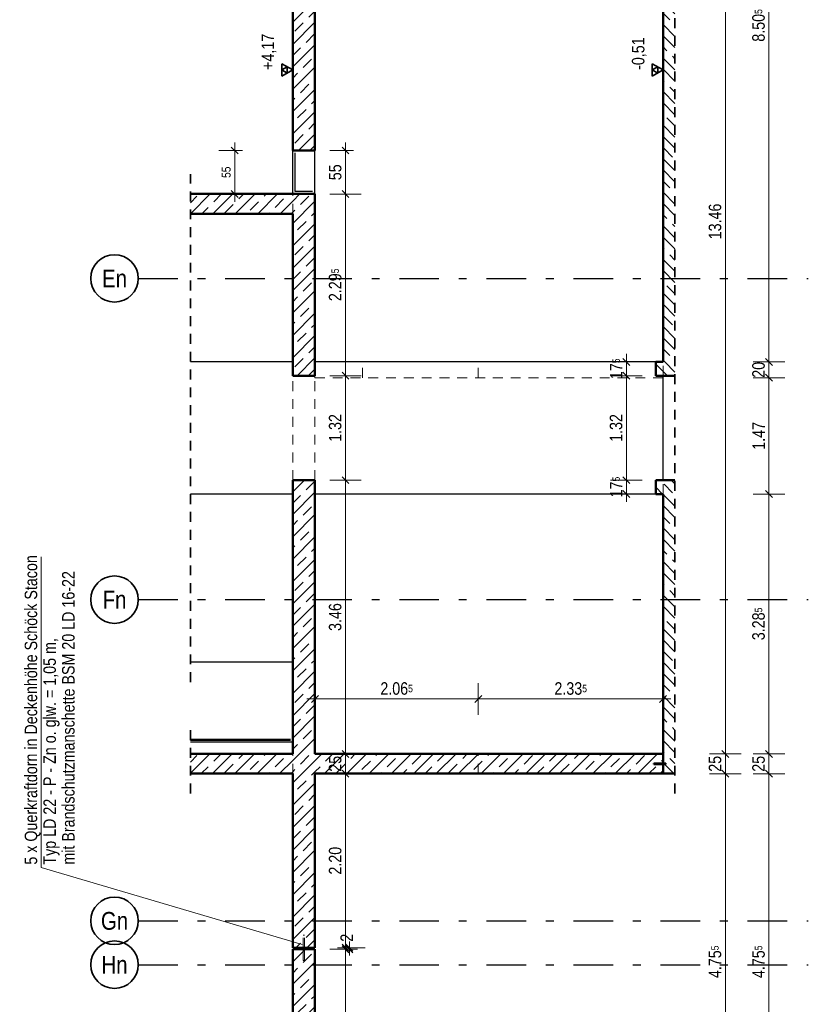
# Model space of a CAD drawing. Header units: millimetres. Extents: x 0 to 102, y -15 to 47.
# Tile 87 of 103: x 55 to 65, y 19 to 31. Entities that reach past the tile are written whole.
import ezdxf
from ezdxf.enums import TextEntityAlignment as Align

# ---------------------------------------------------------------- set-up
doc = ezdxf.new("R2010")
doc.units = ezdxf.units.MM
doc.linetypes.add('DASHDOTX2', pattern=[2, 1, -0.5, 0, -0.5])
doc.linetypes.add('HIDDEN', pattern=[0.375, 0.25, -0.125])
doc.layers.add('Achsen', color=7, linetype='Continuous', lineweight=20)
doc.layers.add('Schraffuren', color=7, linetype='Continuous', lineweight=20)
doc.styles.add('Arial Narrow', font='ARIALN.TTF')
doc.dimstyles.new('Arch_Strakon_dimstyle', dxfattribs={"dimtxt": 15.75, "dimasz": 1, "dimexe": 1.25, "dimexo": 0.0625, "dimgap": 1, "dimtad": 0, "dimzin": 12, "dimdsep": 46, "dimtxsty": 'Arial Narrow', "dimblk": 'Arrowhead_Tick', "dimsah": 1, "dimcen": 0, "dimse1": 1, "dimse2": 1, "dimclrd": 6, "dimclrt": 2, "dimazin": 0, "dimtfac": 1, "dimtdec": 4, "dimtmove": 0, "dimatfit": 3, "dimldrblk": 'NONE', "dimfxl": 1, "dimtvp": 1, "dimtolj": 1, "dimtzin": 0, "dimlwd": 13, "dimarcsym": 2})
pattern_1 = [(45, (0, 0), (-0.14142136, 0.14142136), [0.15, -0.1]), (45, (-0.07071, 0.07071), (-0.14142136, 0.14142136), [])]
pattern_2 = [(135, (0, 0), (-0.212132, -0.212132), []), (135, (-0.0707, -0.0707), (-0.212132, -0.212132), []), (135, (-0.14142, -0.14142), (-0.212132, -0.212132), [0.15, -0.1])]

# ---------------------------------------------------------------- blocks, each defined once
blk = doc.blocks.new('Arrowhead_Tick')
at = {"color": 0, "linetype": 'Continuous', "lineweight": -2}
for p, q in [((0, 20), (0, -10)), ((-1, 0), (0, 0)), ((10, 0), (0, 0))]:
    blk.add_line(p, q, dxfattribs=at)
at = {"color": 2, "linetype": 'Continuous', "lineweight": 35}
blk.add_line((4.4, 4.4), (-4.4, -4.4), dxfattribs=at)
blk = doc.blocks.new('*D247')
at = {"layer": 'Achsen', "color": 6, "linetype": 'Continuous', "lineweight": 13}
blk.add_line((63.6, 21.914), (63.6, 22.144), dxfattribs=at)
at = {"layer": 'Defpoints', "color": 0}
for p in [(62.813, 22.154), (63.6, 22.154), (62.963, 21.904)]:
    blk.add_point(p, dxfattribs=at)
at = {"layer": 'Achsen', "color": 6, "lineweight": 13, "xscale": 0.01, "yscale": 0.01, "zscale": 0.01}
for p, rotation in [((63.6, 22.154), 90), ((63.6, 21.904), 270)]:
    blk.add_blockref('Arrowhead_Tick', p, dxfattribs=dict(at, rotation=rotation))
at = {"layer": 'Achsen', "color": 2, "lineweight": 35, "insert": (63.47, 22.029), "char_height": 0.1575, "attachment_point": 5, "rotation": 90, "style": 'Arial Narrow'}
blk.add_mtext('\\A1;25', dxfattribs=at)
blk = doc.blocks.new('_None')
blk = doc.blocks.new('*D248')
at = {"layer": 'Achsen', "color": 6, "linetype": 'Continuous', "lineweight": 13}
blk.add_line((63.6, 22.164), (63.6, 35.604), dxfattribs=at)
at = {"layer": 'Defpoints', "color": 0}
for p in [(62.813, 35.614), (63.6, 35.614), (62.813, 22.154)]:
    blk.add_point(p, dxfattribs=at)
at = {"layer": 'Achsen', "color": 6, "lineweight": 13, "xscale": 0.01, "yscale": 0.01, "zscale": 0.01}
for p, rotation in [((63.6, 35.614), 90), ((63.6, 22.154), 270)]:
    blk.add_blockref('Arrowhead_Tick', p, dxfattribs=dict(at, rotation=rotation))
at = {"layer": 'Achsen', "color": 2, "lineweight": 35, "insert": (63.47, 28.884), "char_height": 0.1575, "attachment_point": 5, "rotation": 90, "style": 'Arial Narrow'}
blk.add_mtext('\\A1;13.46', dxfattribs=at)
blk = doc.blocks.new('*D251')
at = {"layer": 'Achsen', "color": 6, "linetype": 'Continuous', "lineweight": 13}
blk.add_line((58.423, 22.85), (60.468, 22.85), dxfattribs=at)
at = {"layer": 'Defpoints', "color": 0}
for p in [(60.478, 22.85), (58.413, 22.154), (60.478, 21.904)]:
    blk.add_point(p, dxfattribs=at)
at = {"layer": 'Achsen', "color": 6, "lineweight": 13, "xscale": 0.01, "yscale": 0.01, "zscale": 0.01}
blk.add_blockref('Arrowhead_Tick', (60.478, 22.85), dxfattribs=at)
at = {"layer": 'Achsen', "color": 6, "lineweight": 13, "xscale": 0.01, "yscale": 0.01, "zscale": 0.01, "rotation": 180}
blk.add_blockref('Arrowhead_Tick', (58.413, 22.85), dxfattribs=at)
at = {"layer": 'Achsen', "color": 2, "lineweight": 35, "insert": (59.446, 22.98), "char_height": 0.1575, "attachment_point": 5, "style": 'Arial Narrow'}
blk.add_mtext('\\A1;2.06{\\A1;\\H.6x;\\S5;}', dxfattribs=at)
blk = doc.blocks.new('*D252')
at = {"layer": 'Achsen', "color": 6, "linetype": 'Continuous', "lineweight": 13}
blk.add_line((60.488, 22.85), (62.803, 22.85), dxfattribs=at)
at = {"layer": 'Defpoints', "color": 0}
for p in [(62.813, 22.85), (60.478, 21.904), (62.813, 21.904)]:
    blk.add_point(p, dxfattribs=at)
at = {"layer": 'Achsen', "color": 6, "lineweight": 13, "xscale": 0.01, "yscale": 0.01, "zscale": 0.01}
blk.add_blockref('Arrowhead_Tick', (62.813, 22.85), dxfattribs=at)
at = {"layer": 'Achsen', "color": 6, "lineweight": 13, "xscale": 0.01, "yscale": 0.01, "zscale": 0.01, "rotation": 180}
blk.add_blockref('Arrowhead_Tick', (60.478, 22.85), dxfattribs=at)
at = {"layer": 'Achsen', "color": 2, "lineweight": 35, "insert": (61.646, 22.98), "char_height": 0.1575, "attachment_point": 5, "style": 'Arial Narrow'}
blk.add_mtext('\\A1;2.33{\\A1;\\H.6x;\\S5;}', dxfattribs=at)
blk = doc.blocks.new('*D256')
at = {"layer": 'Achsen', "color": 6, "linetype": 'Continuous', "lineweight": 13}
blk.add_line((58.8, 17.108), (58.8, 19.674), dxfattribs=at)
at = {"layer": 'Defpoints', "color": 0}
for p in [(58.413, 19.684), (58.8, 19.684), (58.413, 17.098)]:
    blk.add_point(p, dxfattribs=at)
at = {"layer": 'Achsen', "color": 6, "lineweight": 13, "xscale": 0.01, "yscale": 0.01, "zscale": 0.01}
for p, rotation in [((58.8, 19.684), 90), ((58.8, 17.098), 270)]:
    blk.add_blockref('Arrowhead_Tick', p, dxfattribs=dict(at, rotation=rotation))
at = {"layer": 'Achsen', "color": 2, "lineweight": 35, "insert": (58.67, 18.391), "char_height": 0.1575, "attachment_point": 5, "rotation": 90, "style": 'Arial Narrow'}
blk.add_mtext('\\A1;2.58{\\A1;\\H.6x;\\S5;}', dxfattribs=at)
blk = doc.blocks.new('*D257')
at = {"layer": 'Achsen', "color": 6, "linetype": 'Continuous', "lineweight": 13}
for p, q in [((58.85, 19.714), (58.85, 19.724)), ((58.85, 19.684), (58.85, 19.704)), ((58.85, 19.674), (58.85, 19.664))]:
    blk.add_line(p, q, dxfattribs=at)
at = {"layer": 'Defpoints', "color": 0}
for p in [(58.413, 19.704), (58.413, 19.684), (58.85, 19.704)]:
    blk.add_point(p, dxfattribs=at)
at = {"layer": 'Achsen', "color": 6, "lineweight": 13, "xscale": 0.01, "yscale": 0.01, "zscale": 0.01}
for p, rotation in [((58.85, 19.684), 90), ((58.85, 19.704), 270)]:
    blk.add_blockref('Arrowhead_Tick', p, dxfattribs=dict(at, rotation=rotation))
at = {"layer": 'Achsen', "color": 2, "lineweight": 35, "insert": (58.815, 19.83), "char_height": 0.1575, "attachment_point": 5, "rotation": 90, "style": 'Arial Narrow'}
blk.add_mtext('\\A1;2', dxfattribs=at)
blk = doc.blocks.new('*D258')
at = {"layer": 'Achsen', "color": 6, "linetype": 'Continuous', "lineweight": 13}
blk.add_line((58.8, 19.714), (58.8, 21.894), dxfattribs=at)
at = {"layer": 'Defpoints', "color": 0}
for p in [(58.413, 21.904), (58.8, 21.904), (58.413, 19.704)]:
    blk.add_point(p, dxfattribs=at)
at = {"layer": 'Achsen', "color": 6, "lineweight": 13, "xscale": 0.01, "yscale": 0.01, "zscale": 0.01}
for p, rotation in [((58.8, 21.904), 90), ((58.8, 19.704), 270)]:
    blk.add_blockref('Arrowhead_Tick', p, dxfattribs=dict(at, rotation=rotation))
at = {"layer": 'Achsen', "color": 2, "lineweight": 35, "insert": (58.67, 20.804), "char_height": 0.1575, "attachment_point": 5, "rotation": 90, "style": 'Arial Narrow'}
blk.add_mtext('\\A1;2.20', dxfattribs=at)
blk = doc.blocks.new('*D259')
at = {"layer": 'Achsen', "color": 6, "linetype": 'Continuous', "lineweight": 13}
blk.add_line((58.8, 21.914), (58.8, 22.144), dxfattribs=at)
at = {"layer": 'Defpoints', "color": 0}
for p in [(58.413, 22.154), (58.8, 22.154), (58.413, 21.904)]:
    blk.add_point(p, dxfattribs=at)
at = {"layer": 'Achsen', "color": 6, "lineweight": 13, "xscale": 0.01, "yscale": 0.01, "zscale": 0.01}
for p, rotation in [((58.8, 22.154), 90), ((58.8, 21.904), 270)]:
    blk.add_blockref('Arrowhead_Tick', p, dxfattribs=dict(at, rotation=rotation))
at = {"layer": 'Achsen', "color": 2, "lineweight": 35, "insert": (58.67, 22.029), "char_height": 0.1575, "attachment_point": 5, "rotation": 90, "style": 'Arial Narrow'}
blk.add_mtext('\\A1;25', dxfattribs=at)
blk = doc.blocks.new('*D267')
at = {"layer": 'Achsen', "color": 6, "linetype": 'Continuous', "lineweight": 13}
blk.add_line((64.15, 22.164), (64.15, 25.429), dxfattribs=at)
at = {"layer": 'Defpoints', "color": 0}
for p in [(62.813, 25.439), (64.15, 25.439), (62.813, 22.154)]:
    blk.add_point(p, dxfattribs=at)
at = {"layer": 'Achsen', "color": 6, "lineweight": 13, "xscale": 0.01, "yscale": 0.01, "zscale": 0.01}
for p, rotation in [((64.15, 25.439), 90), ((64.15, 22.154), 270)]:
    blk.add_blockref('Arrowhead_Tick', p, dxfattribs=dict(at, rotation=rotation))
at = {"layer": 'Achsen', "color": 2, "lineweight": 35, "insert": (64.02, 23.797), "char_height": 0.1575, "attachment_point": 5, "rotation": 90, "style": 'Arial Narrow'}
blk.add_mtext('\\A1;3.28{\\A1;\\H.6x;\\S5;}', dxfattribs=at)
blk = doc.blocks.new('*D268')
at = {"layer": 'Achsen', "color": 6, "linetype": 'Continuous', "lineweight": 13}
blk.add_line((64.15, 25.449), (64.15, 26.899), dxfattribs=at)
at = {"layer": 'Defpoints', "color": 0}
for p in [(62.813, 26.909), (64.15, 26.909), (62.813, 25.439)]:
    blk.add_point(p, dxfattribs=at)
at = {"layer": 'Achsen', "color": 6, "lineweight": 13, "xscale": 0.01, "yscale": 0.01, "zscale": 0.01}
for p, rotation in [((64.15, 26.909), 90), ((64.15, 25.439), 270)]:
    blk.add_blockref('Arrowhead_Tick', p, dxfattribs=dict(at, rotation=rotation))
at = {"layer": 'Achsen', "color": 2, "lineweight": 35, "insert": (64.021, 26.174), "char_height": 0.1575, "attachment_point": 5, "rotation": 90, "style": 'Arial Narrow'}
blk.add_mtext('\\A1;1.47', dxfattribs=at)
blk = doc.blocks.new('*D269')
at = {"layer": 'Achsen', "color": 6, "linetype": 'Continuous', "lineweight": 13}
blk.add_line((64.15, 26.919), (64.15, 27.099), dxfattribs=at)
at = {"layer": 'Defpoints', "color": 0}
for p in [(62.813, 27.109), (64.15, 27.109), (62.813, 26.909)]:
    blk.add_point(p, dxfattribs=at)
at = {"layer": 'Achsen', "color": 6, "lineweight": 13, "xscale": 0.01, "yscale": 0.01, "zscale": 0.01}
for p, rotation in [((64.15, 27.109), 90), ((64.15, 26.909), 270)]:
    blk.add_blockref('Arrowhead_Tick', p, dxfattribs=dict(at, rotation=rotation))
at = {"layer": 'Achsen', "color": 2, "lineweight": 35, "insert": (64.02, 27.009), "char_height": 0.1575, "attachment_point": 5, "rotation": 90, "style": 'Arial Narrow'}
blk.add_mtext('\\A1;20', dxfattribs=at)
blk = doc.blocks.new('*D270')
at = {"layer": 'Achsen', "color": 6, "linetype": 'Continuous', "lineweight": 13}
blk.add_line((64.15, 27.119), (64.15, 35.604), dxfattribs=at)
at = {"layer": 'Defpoints', "color": 0}
for p in [(62.813, 35.614), (64.15, 35.614), (62.813, 27.109)]:
    blk.add_point(p, dxfattribs=at)
at = {"layer": 'Achsen', "color": 6, "lineweight": 13, "xscale": 0.01, "yscale": 0.01, "zscale": 0.01}
for p, rotation in [((64.15, 35.614), 90), ((64.15, 27.109), 270)]:
    blk.add_blockref('Arrowhead_Tick', p, dxfattribs=dict(at, rotation=rotation))
at = {"layer": 'Achsen', "color": 2, "lineweight": 35, "insert": (64.02, 31.362), "char_height": 0.1575, "attachment_point": 5, "rotation": 90, "style": 'Arial Narrow'}
blk.add_mtext('\\A1;8.50{\\A1;\\H.6x;\\S5;}', dxfattribs=at)
blk = doc.blocks.new('*D272')
at = {"layer": 'Achsen', "color": 6, "linetype": 'Continuous', "lineweight": 13}
blk.add_line((64.15, 21.914), (64.15, 22.144), dxfattribs=at)
at = {"layer": 'Defpoints', "color": 0}
for p in [(62.813, 22.154), (64.15, 22.154), (62.813, 21.904)]:
    blk.add_point(p, dxfattribs=at)
at = {"layer": 'Achsen', "color": 6, "lineweight": 13, "xscale": 0.01, "yscale": 0.01, "zscale": 0.01}
for p, rotation in [((64.15, 22.154), 90), ((64.15, 21.904), 270)]:
    blk.add_blockref('Arrowhead_Tick', p, dxfattribs=dict(at, rotation=rotation))
at = {"layer": 'Achsen', "color": 2, "lineweight": 35, "insert": (64.02, 22.029), "char_height": 0.1575, "attachment_point": 5, "rotation": 90, "style": 'Arial Narrow'}
blk.add_mtext('\\A1;25', dxfattribs=at)
blk = doc.blocks.new('*D273')
at = {"layer": 'Achsen', "color": 6, "linetype": 'Continuous', "lineweight": 13}
blk.add_line((63.6, 17.158), (63.6, 21.894), dxfattribs=at)
at = {"layer": 'Defpoints', "color": 0}
for p in [(62.963, 21.904), (63.6, 21.904), (62.963, 17.148)]:
    blk.add_point(p, dxfattribs=at)
at = {"layer": 'Achsen', "color": 6, "lineweight": 13, "xscale": 0.01, "yscale": 0.01, "zscale": 0.01}
for p, rotation in [((63.6, 21.904), 90), ((63.6, 17.148), 270)]:
    blk.add_blockref('Arrowhead_Tick', p, dxfattribs=dict(at, rotation=rotation))
at = {"layer": 'Achsen', "color": 2, "lineweight": 35, "insert": (63.47, 19.526), "char_height": 0.1575, "attachment_point": 5, "rotation": 90, "style": 'Arial Narrow'}
blk.add_mtext('\\A1;4.75{\\A1;\\H.6x;\\S5;}', dxfattribs=at)
blk = doc.blocks.new('*D727')
at = {"color": 6, "linetype": 'Continuous', "lineweight": 13}
blk.add_line((57.4, 29.241), (57.4, 29.771), dxfattribs=at)
at = {"layer": 'Defpoints', "color": 0}
for p in [(57.4, 29.781), (58.133, 29.781), (58.133, 29.231)]:
    blk.add_point(p, dxfattribs=at)
at = {"color": 6, "lineweight": 13, "xscale": 0.01, "yscale": 0.01, "zscale": 0.01}
for p, rotation in [((57.4, 29.781), 90), ((57.4, 29.231), 270)]:
    blk.add_blockref('Arrowhead_Tick', p, dxfattribs=dict(at, rotation=rotation))
at = {"color": 3, "lineweight": 35, "insert": (57.293, 29.506), "char_height": 0.1125, "attachment_point": 5, "rotation": 90, "style": 'Arial Narrow'}
blk.add_mtext('\\A1;55', dxfattribs=at)
blk = doc.blocks.new('*D778')
at = {"color": 6, "linetype": 'Continuous', "lineweight": 13}
blk.add_line((58.8, 22.164), (58.8, 25.604), dxfattribs=at)
at = {"layer": 'Defpoints', "color": 0}
for p in [(58.413, 25.614), (58.8, 25.614), (58.413, 22.154)]:
    blk.add_point(p, dxfattribs=at)
at = {"color": 6, "lineweight": 13, "xscale": 0.01, "yscale": 0.01, "zscale": 0.01}
for p, rotation in [((58.8, 25.614), 90), ((58.8, 22.154), 270)]:
    blk.add_blockref('Arrowhead_Tick', p, dxfattribs=dict(at, rotation=rotation))
at = {"color": 2, "lineweight": 35, "insert": (58.67, 23.884), "char_height": 0.1575, "attachment_point": 5, "rotation": 90, "style": 'Arial Narrow'}
blk.add_mtext('\\A1;3.46', dxfattribs=at)
blk = doc.blocks.new('*D779')
at = {"color": 6, "linetype": 'Continuous', "lineweight": 13}
blk.add_line((58.8, 25.624), (58.8, 26.924), dxfattribs=at)
at = {"layer": 'Defpoints', "color": 0}
for p in [(58.133, 26.934), (58.8, 26.934), (58.413, 25.614)]:
    blk.add_point(p, dxfattribs=at)
at = {"color": 6, "lineweight": 13, "xscale": 0.01, "yscale": 0.01, "zscale": 0.01}
for p, rotation in [((58.8, 26.934), 90), ((58.8, 25.614), 270)]:
    blk.add_blockref('Arrowhead_Tick', p, dxfattribs=dict(at, rotation=rotation))
at = {"color": 2, "lineweight": 35, "insert": (58.67, 26.274), "char_height": 0.1575, "attachment_point": 5, "rotation": 90, "style": 'Arial Narrow'}
blk.add_mtext('\\A1;1.32', dxfattribs=at)
blk = doc.blocks.new('*D780')
at = {"color": 6, "linetype": 'Continuous', "lineweight": 13}
blk.add_line((58.8, 26.944), (58.8, 29.221), dxfattribs=at)
at = {"layer": 'Defpoints', "color": 0}
for p in [(58.413, 29.231), (58.8, 29.231), (58.133, 26.934)]:
    blk.add_point(p, dxfattribs=at)
at = {"color": 6, "lineweight": 13, "xscale": 0.01, "yscale": 0.01, "zscale": 0.01}
for p, rotation in [((58.8, 29.231), 90), ((58.8, 26.934), 270)]:
    blk.add_blockref('Arrowhead_Tick', p, dxfattribs=dict(at, rotation=rotation))
at = {"color": 2, "lineweight": 35, "insert": (58.67, 28.083), "char_height": 0.1575, "attachment_point": 5, "rotation": 90, "style": 'Arial Narrow'}
blk.add_mtext('\\A1;2.29{\\A1;\\H.6x;\\S5;}', dxfattribs=at)
blk = doc.blocks.new('*D781')
at = {"color": 6, "linetype": 'Continuous', "lineweight": 13}
blk.add_line((58.8, 29.241), (58.8, 29.771), dxfattribs=at)
at = {"layer": 'Defpoints', "color": 0}
for p in [(58.413, 29.781), (58.8, 29.781), (58.413, 29.231)]:
    blk.add_point(p, dxfattribs=at)
at = {"color": 6, "lineweight": 13, "xscale": 0.01, "yscale": 0.01, "zscale": 0.01}
for p, rotation in [((58.8, 29.781), 90), ((58.8, 29.231), 270)]:
    blk.add_blockref('Arrowhead_Tick', p, dxfattribs=dict(at, rotation=rotation))
at = {"color": 2, "lineweight": 35, "insert": (58.67, 29.506), "char_height": 0.1575, "attachment_point": 5, "rotation": 90, "style": 'Arial Narrow'}
blk.add_mtext('\\A1;55', dxfattribs=at)
blk = doc.blocks.new('*D782')
at = {"color": 6, "linetype": 'Continuous', "lineweight": 13}
blk.add_line((62.35, 25.449), (62.35, 25.604), dxfattribs=at)
at = {"layer": 'Defpoints', "color": 0}
for p in [(62.35, 25.614), (62.813, 25.614), (62.813, 25.439)]:
    blk.add_point(p, dxfattribs=at)
at = {"color": 6, "lineweight": 13, "xscale": 0.01, "yscale": 0.01, "zscale": 0.01}
for p, rotation in [((62.35, 25.614), 90), ((62.35, 25.439), 270)]:
    blk.add_blockref('Arrowhead_Tick', p, dxfattribs=dict(at, rotation=rotation))
at = {"color": 2, "lineweight": 35, "insert": (62.221, 25.527), "char_height": 0.1575, "attachment_point": 5, "rotation": 90, "style": 'Arial Narrow'}
blk.add_mtext('\\A1;17{\\A1;\\H.6x;\\S5;}', dxfattribs=at)
blk = doc.blocks.new('*D783')
at = {"color": 6, "linetype": 'Continuous', "lineweight": 13}
blk.add_line((62.35, 25.624), (62.35, 26.924), dxfattribs=at)
at = {"layer": 'Defpoints', "color": 0}
for p in [(62.35, 26.934), (62.813, 26.934), (62.813, 25.614)]:
    blk.add_point(p, dxfattribs=at)
at = {"color": 6, "lineweight": 13, "xscale": 0.01, "yscale": 0.01, "zscale": 0.01}
for p, rotation in [((62.35, 26.934), 90), ((62.35, 25.614), 270)]:
    blk.add_blockref('Arrowhead_Tick', p, dxfattribs=dict(at, rotation=rotation))
at = {"color": 2, "lineweight": 35, "insert": (62.22, 26.274), "char_height": 0.1575, "attachment_point": 5, "rotation": 90, "style": 'Arial Narrow'}
blk.add_mtext('\\A1;1.32', dxfattribs=at)
blk = doc.blocks.new('*D784')
at = {"color": 6, "linetype": 'Continuous', "lineweight": 13}
blk.add_line((62.35, 26.944), (62.35, 27.099), dxfattribs=at)
at = {"layer": 'Defpoints', "color": 0}
for p in [(62.35, 27.109), (62.813, 27.109), (62.813, 26.934)]:
    blk.add_point(p, dxfattribs=at)
at = {"color": 6, "lineweight": 13, "xscale": 0.01, "yscale": 0.01, "zscale": 0.01}
for p, rotation in [((62.35, 27.109), 90), ((62.35, 26.934), 270)]:
    blk.add_blockref('Arrowhead_Tick', p, dxfattribs=dict(at, rotation=rotation))
at = {"color": 2, "lineweight": 35, "insert": (62.221, 27.022), "char_height": 0.1575, "attachment_point": 5, "rotation": 90, "style": 'Arial Narrow'}
blk.add_mtext('\\A1;17{\\A1;\\H.6x;\\S5;}', dxfattribs=at)
blk = doc.blocks.new('*D792')
at = {"layer": 'Achsen', "color": 6, "linetype": 'Continuous', "lineweight": 13}
blk.add_line((64.15, 17.158), (64.15, 21.894), dxfattribs=at)
at = {"layer": 'Defpoints', "color": 0}
for p in [(62.813, 21.904), (64.15, 21.904), (62.963, 17.148)]:
    blk.add_point(p, dxfattribs=at)
at = {"layer": 'Achsen', "color": 6, "lineweight": 13, "xscale": 0.01, "yscale": 0.01, "zscale": 0.01}
for p, rotation in [((64.15, 21.904), 90), ((64.15, 17.148), 270)]:
    blk.add_blockref('Arrowhead_Tick', p, dxfattribs=dict(at, rotation=rotation))
at = {"layer": 'Achsen', "color": 2, "lineweight": 35, "insert": (64.02, 19.526), "char_height": 0.1575, "attachment_point": 5, "rotation": 90, "style": 'Arial Narrow'}
blk.add_mtext('\\A1;4.75{\\A1;\\H.6x;\\S5;}', dxfattribs=at)

msp = doc.modelspace()

# ---------------------------------------------------------------- hatches: boundary and pattern name
at = {"lineweight": 13}
h = msp.add_hatch(dxfattribs=at)
h.set_pattern_fill('wuB', color=6, scale=0.01, angle=135, style=0, pattern_type=2)
h.set_pattern_definition(pattern_2)
h.paths.add_polyline_path([(62.9631893, 27.1093102), (62.9631893, 35.8644708), (62.8131882, 35.8644741), (62.8131893, 27.1093102)])
h = msp.add_hatch(dxfattribs=at)
h.set_pattern_fill('wuB', color=6, scale=0.01, angle=135, style=0, pattern_type=2)
h.set_pattern_definition(pattern_2)
h.paths.add_polyline_path([(62.8131893, 26.9343102), (62.8131893, 27.1093102), (62.7231893, 27.1093102), (62.7231893, 26.9343102)])
h = msp.add_hatch(dxfattribs=at)
h.set_pattern_fill('wuB', color=6, scale=0.01, angle=135, style=0, pattern_type=2)
h.set_pattern_definition(pattern_2)
h.paths.add_polyline_path([(62.9631893, 26.9343102), (62.9631893, 27.1093102), (62.8131893, 27.1093102), (62.8131893, 26.9343102)])
h = msp.add_hatch(dxfattribs=at)
h.set_pattern_fill('wuB', color=6, scale=0.01, angle=135, style=0, pattern_type=2)
h.set_pattern_definition(pattern_2)
h.paths.add_polyline_path([(62.8131893, 25.4393055), (62.8131893, 25.6143102), (62.7231893, 25.6143102), (62.7231893, 25.4393102)])
h = msp.add_hatch(dxfattribs=at)
h.set_pattern_fill('wuB', color=6, scale=0.01, angle=135, style=0, pattern_type=2)
h.set_pattern_definition(pattern_2)
h.paths.add_polyline_path([(62.8131882, 21.9044741), (62.9631893, 21.9044708), (62.9631893, 25.6143102), (62.8131893, 25.6143102)])
at = {"layer": 'Schraffuren', "lineweight": 13}
h = msp.add_hatch(dxfattribs=at)
h.set_pattern_fill('bB', color=6, scale=0.01, angle=45, style=0, pattern_type=2)
h.set_pattern_definition(pattern_1)
h.paths.add_polyline_path([(58.1331822, 29.7814152), (58.4131822, 29.7814152), (58.4131893, 36.8644743), (58.1331822, 36.8644743)])
h = msp.add_hatch(dxfattribs=at)
h.set_pattern_fill('bB', color=6, scale=0.01, angle=45, style=0, pattern_type=2)
h.set_pattern_definition(pattern_1)
h.paths.add_polyline_path([(58.1331822, 28.9818115), (58.1331822, 29.2318115), (56.8396598, 29.2318115), (56.8396598, 28.9818115)])
h = msp.add_hatch(dxfattribs=at)
h.set_pattern_fill('bB', color=6, scale=0.01, angle=45, style=0, pattern_type=2)
h.set_pattern_definition(pattern_1)
h.paths.add_polyline_path([(58.1331822, 26.9343102), (58.4131822, 26.9343102), (58.4131822, 29.2314152), (58.1331822, 29.2314152)])
h = msp.add_hatch(dxfattribs=at)
h.set_pattern_fill('bB', color=6, scale=0.01, angle=45, style=0, pattern_type=2)
h.set_pattern_definition(pattern_1)
h.paths.add_polyline_path([(58.1331822, 22.1544708), (58.4131822, 22.1544708), (58.4131822, 25.6143102), (58.1331822, 25.6143102)])
h = msp.add_hatch(dxfattribs=at)
h.set_pattern_fill('bB', color=6, scale=0.01, angle=45, style=0, pattern_type=2)
h.set_pattern_definition(pattern_1)
h.paths.add_polyline_path([(56.8396598, 21.9044708), (58.1331822, 21.9044708), (58.1331822, 22.1544708), (56.8396598, 22.1544708)])
h = msp.add_hatch(dxfattribs=at)
h.set_pattern_fill('bB', color=6, scale=0.01, angle=45, style=0, pattern_type=2)
h.set_pattern_definition(pattern_1)
h.paths.add_polyline_path([(58.1331822, 19.7044708), (58.4131822, 19.7044708), (58.4131822, 22.1544708), (58.1331822, 22.1544708)])
h = msp.add_hatch(dxfattribs=at)
h.set_pattern_fill('bB', color=6, scale=0.01, angle=45, style=0, pattern_type=2)
h.set_pattern_definition(pattern_1)
h.paths.add_polyline_path([(58.4131822, 21.9044708), (62.8131882, 21.9044741), (62.8131882, 22.1544741), (58.4131822, 22.1544708)])
at = {"layer": 'Schraffuren', "lineweight": 13, "true_color": 0xff0000}
msp.add_hatch(color=1, dxfattribs=at).paths.add_polyline_path([(62.8481893, 22.0244708), (62.8481893, 22.0344708), (62.6981893, 22.0344708), (62.6981893, 22.0244708)])
at = {"layer": 'Schraffuren', "lineweight": 13}
h = msp.add_hatch(dxfattribs=at)
h.set_pattern_fill('bB', color=6, scale=0.01, angle=45, style=0, pattern_type=2)
h.set_pattern_definition(pattern_1)
h.paths.add_polyline_path([(58.4131822, 16.8978919), (58.4131822, 19.684471), (58.1331822, 19.684471), (58.1331822, 16.8978919)])

# ---------------------------------------------------------------- linework, layer by layer
at = {"color": 4, "linetype": 'Continuous', "lineweight": 50}
for p, q in [((58.1331822, 29.7814152), (58.1331822, 36.1705583)), ((62.8131882, 27.1093102), (62.8131882, 35.8644741)), ((58.4131705, 29.7814152), (58.4131705, 35.6144708)), ((58.4131822, 29.7814152), (58.1331822, 29.7814152)), ((58.1331822, 29.2318115), (56.8396598, 29.2318115)), ((58.1331822, 29.2314152), (58.1331822, 29.2318115)), ((58.4131822, 29.2314152), (58.1331822, 29.2314152)), ((58.4131705, 26.9343102), (58.4131705, 29.2314152)), ((58.1331822, 28.9818115), (56.8396598, 28.9818115)), ((58.1331822, 26.9343102), (58.1331822, 28.9818115)), ((62.7231893, 26.9343102), (62.7231893, 27.1093102)), ((62.8131893, 27.1093102), (62.7231893, 27.1093102)), ((58.4131822, 26.9343102), (58.1331822, 26.9343102)), ((62.8131893, 26.9343102), (62.7231893, 26.9343102)), ((62.9631893, 26.9343102), (62.8131893, 26.9343102)), ((58.1331822, 22.1544708), (58.1331822, 25.6143102)), ((58.4131822, 25.6143102), (58.1331822, 25.6143102)), ((58.4131705, 22.1544708), (58.4131705, 25.6143102)), ((62.7231893, 25.4393102), (62.7231893, 25.6143102)), ((62.8131893, 25.6143102), (62.7231893, 25.6143102)), ((62.9631893, 25.6143102), (62.8131893, 25.6143102)), ((62.8131893, 25.4393055), (62.7231893, 25.4393055)), ((62.8131882, 22.1544741), (62.8131882, 25.4393055)), ((58.1331822, 22.1544708), (56.8396598, 22.1544708)), ((62.8131893, 22.1544708), (58.4131822, 22.1544708)), ((62.8131882, 21.9044741), (62.8131882, 22.1544741)), ((62.6981893, 22.0244708), (62.6981893, 22.0344708)), ((62.8481893, 22.0344708), (62.6981893, 22.0344708)), ((62.8481893, 22.0244708), (62.8481893, 22.0344708)), ((58.1331822, 21.9044708), (56.8396598, 21.9044708)), ((58.1331822, 19.7044708), (58.1331822, 21.9044708)), ((58.4131705, 19.7044708), (58.4131705, 21.9044741)), ((62.8131893, 21.9044708), (58.4131822, 21.9044708)), ((62.8481893, 22.0244708), (62.6981893, 22.0244708)), ((62.9631893, 21.9044708), (62.8131893, 21.9044708)), ((58.4131822, 19.7044708), (58.1331822, 19.7044708)), ((58.1331822, 16.8978919), (58.1331822, 19.684471)), ((58.4131822, 19.684471), (58.1331822, 19.684471)), ((58.4131705, 17.0978952), (58.4131705, 19.684471))]:
    msp.add_line(p, q, dxfattribs=at)
at = {"color": 2, "linetype": 'HIDDEN', "lineweight": 35, "ltscale": 0.5}
for p, q in [((62.9631893, 21.6544741), (62.9631893, 36.1144741)), ((56.8396598, 23.0621009), (56.8396598, 29.4818115)), ((56.8396598, 21.6544708), (56.8396598, 22.5521009))]:
    msp.add_line(p, q, dxfattribs=at)
at = {"color": 3, "linetype": 'Continuous', "lineweight": 25}
for p, q in [((58.1331822, 30.72125), (58.1331822, 31.2498252)), ((62.8131893, 30.72125), (62.8131893, 31.2056051))]:
    msp.add_line(p, q, dxfattribs=at)
at = {"color": 2, "linetype": 'Continuous', "lineweight": 35}
for p, q in [((58.1331822, 30.8), (57.9967872, 30.87875)), ((57.9967872, 30.87875), (57.9967872, 30.72125)), ((62.8131893, 30.8), (62.6767943, 30.87875)), ((62.6767943, 30.87875), (62.6767943, 30.72125)), ((58.0649847, 30.839375), (57.9967872, 30.8)), ((57.9967872, 30.72125), (58.1331822, 30.8)), ((57.9967872, 30.8), (58.0649847, 30.760625)), ((58.0649847, 30.760625), (58.0649847, 30.839375)), ((62.7449918, 30.839375), (62.6767943, 30.8)), ((62.6767943, 30.72125), (62.8131893, 30.8)), ((62.6767943, 30.8), (62.7449918, 30.760625)), ((62.7449918, 30.760625), (62.7449918, 30.839375))]:
    msp.add_line(p, q, dxfattribs=at)
at = {"color": 6, "linetype": 'HIDDEN', "lineweight": 13, "ltscale": 0.5}
for p, q in [((58.1331822, 28.9818115), (58.1331822, 29.2314152)), ((59.0131882, 26.9093102), (59.0131882, 27.1093102)), ((60.4781882, 26.9093102), (60.4781882, 27.1093102)), ((62.8131882, 26.9343102), (62.8131882, 27.1093102)), ((58.1331822, 25.6143102), (58.1331822, 26.9343102)), ((58.4131705, 26.9093102), (58.4131705, 26.9343102)), ((58.4131705, 25.6143102), (58.4131705, 26.9093102)), ((62.8131893, 26.9093102), (58.4131893, 26.9093102)), ((62.8131882, 25.4393055), (62.8131882, 25.6143102)), ((58.1331822, 21.9044708), (58.1331822, 22.1544708)), ((60.4781882, 21.9044741), (60.4781882, 22.1544708)), ((58.2651882, 19.7044708), (58.2651882, 19.8644743)), ((58.2657971, 19.8644743), (58.2651882, 19.8644743)), ((58.2675313, 19.8644743), (58.2657971, 19.8644743)), ((58.2701267, 19.8644743), (58.2675313, 19.8644743)), ((58.2731882, 19.8644743), (58.2701267, 19.8644743)), ((58.2762496, 19.8644743), (58.2731882, 19.8644743)), ((58.278845, 19.8644743), (58.2762496, 19.8644743)), ((58.2805792, 19.8644743), (58.278845, 19.8644743)), ((58.2811882, 19.8644743), (58.2805792, 19.8644743)), ((58.2811882, 19.7044708), (58.2811882, 19.8644743)), ((58.2651882, 19.5444743), (58.2651882, 19.684471)), ((58.2811882, 19.5444743), (58.2811882, 19.684471)), ((58.2657971, 19.5444743), (58.2651882, 19.5444743)), ((58.2675313, 19.5444743), (58.2657971, 19.5444743)), ((58.2701267, 19.5444743), (58.2675313, 19.5444743)), ((58.2731882, 19.5444743), (58.2701267, 19.5444743)), ((58.2762496, 19.5444743), (58.2731882, 19.5444743)), ((58.278845, 19.5444743), (58.2762496, 19.5444743)), ((58.2805792, 19.5444743), (58.278845, 19.5444743)), ((58.2811882, 19.5444743), (58.2805792, 19.5444743))]:
    msp.add_line(p, q, dxfattribs=at)
at = {"color": 5, "linetype": 'Continuous', "lineweight": 18}
for p, q in [((54.9562512, 24.6438124), (54.9562512, 20.7181881)), ((54.9562512, 20.7181881), (58.2527121, 19.7434282))]:
    msp.add_line(p, q, dxfattribs=at)
at = {"color": 9, "linetype": 'Continuous', "lineweight": 0}
for centre in [(62.9631893, 27.1093102), (58.4131893, 21.9044708)]:
    msp.add_circle(centre, 0.00111, dxfattribs=at)
at = {"layer": 'Achsen', "color": 3, "linetype": 'Continuous', "lineweight": 25}
for p, q in [((58.1331822, 29.2318115), (58.1331822, 29.7814152)), ((58.1631822, 29.2614152), (58.1631822, 29.7514152)), ((58.4131705, 29.2314152), (58.4131705, 29.7814152)), ((58.3831822, 29.2614152), (58.1631822, 29.2614152)), ((58.1331822, 27.1093102), (56.8396598, 27.1093102)), ((62.7231893, 27.1093102), (58.4131893, 27.1093102)), ((62.8131882, 25.6143102), (62.8131882, 26.9343102)), ((58.1331822, 25.4393055), (56.8396598, 25.4393055)), ((62.7231893, 25.4393055), (58.4131893, 25.4393055)), ((58.1331822, 23.3121009), (56.8396598, 23.3121009)), ((58.1331822, 22.3021009), (56.8396598, 22.3021009)), ((58.2651882, 19.684471), (58.2651882, 19.7044708)), ((58.2811882, 19.684471), (58.2811882, 19.7044708))]:
    msp.add_line(p, q, dxfattribs=at)
at = {"layer": 'Achsen', "color": 3, "linetype": 'DASHDOTX2', "lineweight": 25, "ltscale": 0.5}
for p, q in [((56.1812017, 28.164471), (64.6484114, 28.164471)), ((56.1812017, 24.104471), (64.6484114, 24.104471)), ((56.1812017, 20.044471), (64.6484114, 20.044471)), ((56.1812017, 19.489471), (64.6484114, 19.489471))]:
    msp.add_line(p, q, dxfattribs=at)
at = {"layer": 'Achsen', "color": 4, "linetype": 'Continuous', "lineweight": 50}
msp.add_line((58.1031822, 22.3321009), (56.8396598, 22.3321009), dxfattribs=at)
at = {"layer": 'Achsen', "color": 2, "linetype": 'Continuous', "lineweight": 35}
for centre in [(55.8812017, 28.164471), (55.8812017, 24.104471), (55.8812017, 20.044471), (55.8812017, 19.489471)]:
    msp.add_circle(centre, 0.3, dxfattribs=at)
at = {"layer": 'Achsen', "color": 9, "linetype": 'Continuous', "lineweight": 0}
msp.add_circle((62.8131893, 27.1093149), 0.00111, dxfattribs=at)

# ---------------------------------------------------------------- texts
at = {"color": 2, "lineweight": 35, "char_height": 0.1575, "attachment_point": 1, "rotation": 90, "line_spacing_factor": 0.9, "style": 'Arial Narrow'}
for s, insert in [(' +4,17', (57.7394322, 30.7501449)), (' -0,51', (62.4194393, 30.7499493))]:
    msp.add_mtext(s, dxfattribs=dict(at, insert=insert))
at = {"layer": 'Achsen', "color": 4, "lineweight": 50, "style": 'Arial Narrow'}
for s, p in [('En', (55.8812017, 28.1636435)), ('Fn', (55.8812017, 24.1036435)), ('Gn', (55.8812017, 20.0436435)), ('Hn', (55.8812017, 19.4886435))]:
    msp.add_text(s, height=0.225, dxfattribs=at).set_placement(p, align=Align.MIDDLE_CENTER)
at = {"layer": 'Achsen', "color": 2, "lineweight": 35, "insert": (55.3784866, 20.7543277), "char_height": 0.1575, "attachment_point": 7, "rotation": 90, "line_spacing_factor": 0.9, "style": 'Arial Narrow'}
msp.add_mtext('5 x Querkraftdorn in Deckenhöhe Schöck Stacon{\\P}Typ LD 22 - P - Zn o. glw. = 1,05 m,{\\P}mit Brandschutzmanschette BSM 20 LD 16-22', dxfattribs=at)

# ---------------------------------------------------------------- dimensions: what is measured, and where the dimension line sits
at = {"lineweight": 35}
for base, p1, p2, text, override, picture, middle in [((57.4, 29.7814152), (58.1331822, 29.2314152), (58.1331822, 29.7814152), '55', {"dimscale": 0.01, "dimtxt": 11.25, "dimasz": 1, "dimgap": 5, "dimtad": 1, "dimjust": 0, "dimtih": 0, "dimtoh": 0, "dimdec": 5, "dimdsep": 46, "dimtxsty": 'Arial Narrow', "dimclrd": 6, "dimclrt": 3, "dimtix": 1, "dimtofl": 255, "dimtmove": 0, "dimatfit": 2, "dimfxl": 0, "dimfxlon": 0, "dimtvp": 44.444444, "dimlwd": 13}, '*D727', (57.4, 29.5064152)), ((58.8, 29.7814152), (58.4131705, 29.2314152), (58.4131705, 29.7814152), '55', {"dimscale": 0.01, "dimtxt": 15.75, "dimasz": 1, "dimgap": 5, "dimtad": 1, "dimjust": 0, "dimtih": 0, "dimtoh": 0, "dimdec": 5, "dimdsep": 46, "dimtxsty": 'Arial Narrow', "dimclrd": 6, "dimclrt": 2, "dimtix": 1, "dimtofl": 255, "dimtmove": 0, "dimatfit": 2, "dimfxl": 0, "dimfxlon": 0, "dimtvp": 31.746032, "dimlwd": 13}, '*D781', (58.8, 29.5064152)), ((58.8, 29.2314152), (58.1331822, 26.9343102), (58.4131705, 29.2314152), '2.29{\\A1;\\H.6x;\\S5;}', {"dimscale": 0.01, "dimtxt": 15.75, "dimasz": 1, "dimgap": 5, "dimtad": 1, "dimjust": 0, "dimtih": 0, "dimtoh": 0, "dimdec": 5, "dimdsep": 46, "dimtxsty": 'Arial Narrow', "dimclrd": 6, "dimclrt": 2, "dimtix": 1, "dimtofl": 255, "dimtmove": 0, "dimatfit": 2, "dimfxl": 0, "dimfxlon": 0, "dimtvp": 31.746032, "dimlwd": 13}, '*D780', (58.8, 28.0828627)), ((62.35, 27.1093102), (62.8131893, 26.9343102), (62.8131882, 27.1093102), '17{\\A1;\\H.6x;\\S5;}', {"dimscale": 0.01, "dimtxt": 15.75, "dimasz": 1, "dimgap": 5, "dimtad": 1, "dimjust": 0, "dimtih": 0, "dimtoh": 0, "dimdec": 5, "dimdsep": 46, "dimtxsty": 'Arial Narrow', "dimclrd": 6, "dimclrt": 2, "dimtix": 1, "dimtofl": 255, "dimtmove": 0, "dimatfit": 2, "dimfxl": 0, "dimfxlon": 0, "dimtvp": 31.746032, "dimlwd": 13}, '*D784', (62.35, 27.0218102)), ((58.8, 26.9343102), (58.4131705, 25.6143102), (58.1331822, 26.9343102), '1.32', {"dimscale": 0.01, "dimtxt": 15.75, "dimasz": 1, "dimgap": 5, "dimtad": 1, "dimjust": 0, "dimtih": 0, "dimtoh": 0, "dimdec": 5, "dimdsep": 46, "dimtxsty": 'Arial Narrow', "dimclrd": 6, "dimclrt": 2, "dimtix": 1, "dimtofl": 255, "dimtmove": 0, "dimatfit": 2, "dimfxl": 0, "dimfxlon": 0, "dimtvp": 31.746032, "dimlwd": 13}, '*D779', (58.8, 26.2743102)), ((62.35, 26.9343102), (62.8131893, 25.6143102), (62.8131893, 26.9343102), '1.32', {"dimscale": 0.01, "dimtxt": 15.75, "dimasz": 1, "dimgap": 5, "dimtad": 1, "dimjust": 0, "dimtih": 0, "dimtoh": 0, "dimdec": 5, "dimdsep": 46, "dimtxsty": 'Arial Narrow', "dimclrd": 6, "dimclrt": 2, "dimtix": 1, "dimtofl": 255, "dimtmove": 0, "dimatfit": 2, "dimfxl": 0, "dimfxlon": 0, "dimtvp": 31.746032, "dimlwd": 13}, '*D783', (62.35, 26.2743102)), ((62.35, 25.6143102), (62.8131882, 25.4393055), (62.8131893, 25.6143102), '17{\\A1;\\H.6x;\\S5;}', {"dimscale": 0.01, "dimtxt": 15.75, "dimasz": 1, "dimgap": 5, "dimtad": 1, "dimjust": 0, "dimtih": 0, "dimtoh": 0, "dimdec": 5, "dimdsep": 46, "dimtxsty": 'Arial Narrow', "dimclrd": 6, "dimclrt": 2, "dimtix": 1, "dimtofl": 255, "dimtmove": 0, "dimatfit": 2, "dimfxl": 0, "dimfxlon": 0, "dimtvp": 31.746032, "dimlwd": 13}, '*D782', (62.35, 25.5268078)), ((58.8, 25.6143102), (58.4131822, 22.1544708), (58.4131705, 25.6143102), '3.46', {"dimscale": 0.01, "dimtxt": 15.75, "dimasz": 1, "dimgap": 5, "dimtad": 1, "dimjust": 0, "dimtih": 0, "dimtoh": 0, "dimdec": 5, "dimdsep": 46, "dimtxsty": 'Arial Narrow', "dimclrd": 6, "dimclrt": 2, "dimtix": 1, "dimtofl": 255, "dimtmove": 0, "dimatfit": 2, "dimfxl": 0, "dimfxlon": 0, "dimtvp": 31.746032, "dimlwd": 13}, '*D778', (58.8, 23.8843905))]:
    dim = msp.add_linear_dim(base=base, p1=p1, p2=p2, angle=90, text=text, dimstyle='Arch_Strakon_dimstyle', override=override, dxfattribs=at)
    dim.commit()
    dim.dimension.update_dxf_attribs({"geometry": picture, "text_midpoint": middle, "dimtype": 160})
at = {"layer": 'Achsen', "lineweight": 35}
for base, p1, p2, text, override, picture, middle in [((63.6, 35.6144708), (62.8131893, 22.1544708), (62.8131882, 35.6144708), '13.46', {"dimscale": 0.01, "dimtxt": 15.75, "dimasz": 1, "dimgap": 5, "dimtad": 1, "dimjust": 0, "dimtih": 0, "dimtoh": 0, "dimdec": 5, "dimdsep": 46, "dimtxsty": 'Arial Narrow', "dimclrd": 6, "dimclrt": 2, "dimtix": 1, "dimtofl": 255, "dimtmove": 0, "dimatfit": 2, "dimfxl": 0, "dimfxlon": 0, "dimtvp": 31.746032, "dimlwd": 13}, '*D248', (63.6, 28.8844708)), ((64.15, 35.6144708), (62.8131893, 27.1093149), (62.8131882, 35.6144708), '8.50{\\A1;\\H.6x;\\S5;}', {"dimscale": 0.01, "dimtxt": 15.75, "dimasz": 1, "dimgap": 5, "dimtad": 1, "dimjust": 0, "dimtih": 0, "dimtoh": 0, "dimdec": 5, "dimdsep": 46, "dimtxsty": 'Arial Narrow', "dimclrd": 6, "dimclrt": 2, "dimtix": 1, "dimtofl": 255, "dimtmove": 0, "dimatfit": 2, "dimfxl": 0, "dimfxlon": 0, "dimtvp": 31.746032, "dimlwd": 13}, '*D270', (64.15, 31.3618928)), ((64.15, 27.1093149), (62.8131893, 26.9093102), (62.8131893, 27.1093149), '20', {"dimscale": 0.01, "dimtxt": 15.75, "dimasz": 1, "dimgap": 5, "dimtad": 1, "dimjust": 0, "dimtih": 0, "dimtoh": 0, "dimdec": 5, "dimdsep": 46, "dimtxsty": 'Arial Narrow', "dimclrd": 6, "dimclrt": 2, "dimtix": 1, "dimtofl": 255, "dimtmove": 0, "dimatfit": 2, "dimfxl": 0, "dimfxlon": 0, "dimtvp": 31.746032, "dimlwd": 13}, '*D269', (64.15, 27.0093125)), ((64.15, 26.9093102), (62.8131882, 25.4393055), (62.8131893, 26.9093102), '1.47', {"dimscale": 0.01, "dimtxt": 15.75, "dimasz": 1, "dimgap": 5, "dimtad": 1, "dimjust": 0, "dimtih": 0, "dimtoh": 0, "dimdec": 5, "dimdsep": 46, "dimtxsty": 'Arial Narrow', "dimclrd": 6, "dimclrt": 2, "dimtix": 1, "dimtofl": 255, "dimtmove": 0, "dimatfit": 2, "dimfxl": 0, "dimfxlon": 0, "dimtvp": 31.746032, "dimlwd": 13}, '*D268', (64.15, 26.1743078)), ((64.15, 25.4393055), (62.8131893, 22.1544708), (62.8131882, 25.4393055), '3.28{\\A1;\\H.6x;\\S5;}', {"dimscale": 0.01, "dimtxt": 15.75, "dimasz": 1, "dimgap": 5, "dimtad": 1, "dimjust": 0, "dimtih": 0, "dimtoh": 0, "dimdec": 5, "dimdsep": 46, "dimtxsty": 'Arial Narrow', "dimclrd": 6, "dimclrt": 2, "dimtix": 1, "dimtofl": 255, "dimtmove": 0, "dimatfit": 2, "dimfxl": 0, "dimfxlon": 0, "dimtvp": 31.746032, "dimlwd": 13}, '*D267', (64.15, 23.7968881)), ((58.8, 22.1544708), (58.4131893, 21.9044708), (58.4131705, 22.1544708), '25', {"dimscale": 0.01, "dimtxt": 15.75, "dimasz": 1, "dimgap": 5, "dimtad": 1, "dimjust": 0, "dimtih": 0, "dimtoh": 0, "dimdec": 5, "dimdsep": 46, "dimtxsty": 'Arial Narrow', "dimclrd": 6, "dimclrt": 2, "dimtix": 1, "dimtofl": 255, "dimtmove": 0, "dimatfit": 2, "dimfxl": 0, "dimfxlon": 0, "dimtvp": 31.746032, "dimlwd": 13}, '*D259', (58.8, 22.0294708)), ((63.6, 22.1544708), (62.9631893, 21.9044708), (62.8131893, 22.1544708), '25', {"dimscale": 0.01, "dimtxt": 15.75, "dimasz": 1, "dimgap": 5, "dimtad": 1, "dimjust": 0, "dimtih": 0, "dimtoh": 0, "dimdec": 5, "dimdsep": 46, "dimtxsty": 'Arial Narrow', "dimclrd": 6, "dimclrt": 2, "dimtix": 1, "dimtofl": 255, "dimtmove": 0, "dimatfit": 2, "dimfxl": 0, "dimfxlon": 0, "dimtvp": 31.746032, "dimlwd": 13}, '*D247', (63.6, 22.0294708)), ((64.15, 22.1544708), (62.8131893, 21.9044708), (62.8131893, 22.1544708), '25', {"dimscale": 0.01, "dimtxt": 15.75, "dimasz": 1, "dimgap": 5, "dimtad": 1, "dimjust": 0, "dimtih": 0, "dimtoh": 0, "dimdec": 5, "dimdsep": 46, "dimtxsty": 'Arial Narrow', "dimclrd": 6, "dimclrt": 2, "dimtix": 1, "dimtofl": 255, "dimtmove": 0, "dimatfit": 2, "dimfxl": 0, "dimfxlon": 0, "dimtvp": 31.746032, "dimlwd": 13}, '*D272', (64.15, 22.0294708)), ((58.8, 21.9044708), (58.4131822, 19.7044708), (58.4131893, 21.9044708), '2.20', {"dimscale": 0.01, "dimtxt": 15.75, "dimasz": 1, "dimgap": 5, "dimtad": 1, "dimjust": 0, "dimtih": 0, "dimtoh": 0, "dimdec": 5, "dimdsep": 46, "dimtxsty": 'Arial Narrow', "dimclrd": 6, "dimclrt": 2, "dimtix": 1, "dimtofl": 255, "dimtmove": 0, "dimatfit": 2, "dimfxl": 0, "dimfxlon": 0, "dimtvp": 31.746032, "dimlwd": 13}, '*D258', (58.8, 20.8044708)), ((64.15, 21.9044708), (62.9631893, 17.1478952), (62.8131893, 21.9044708), '4.75{\\A1;\\H.6x;\\S5;}', {"dimscale": 0.01, "dimtxt": 15.75, "dimasz": 1, "dimgap": 5, "dimtad": 1, "dimjust": 0, "dimtih": 0, "dimtoh": 0, "dimdec": 5, "dimdsep": 46, "dimtxsty": 'Arial Narrow', "dimclrd": 6, "dimclrt": 2, "dimtix": 1, "dimtofl": 255, "dimtmove": 0, "dimatfit": 2, "dimfxl": 0, "dimfxlon": 0, "dimtvp": 31.746032, "dimlwd": 13}, '*D792', (64.15, 19.526183)), ((63.6, 21.9044708), (62.9631893, 17.1478952), (62.9631893, 21.9044708), '4.75{\\A1;\\H.6x;\\S5;}', {"dimscale": 0.01, "dimtxt": 15.75, "dimasz": 1, "dimgap": 5, "dimtad": 1, "dimjust": 0, "dimtih": 0, "dimtoh": 0, "dimdec": 5, "dimdsep": 46, "dimtxsty": 'Arial Narrow', "dimclrd": 6, "dimclrt": 2, "dimtix": 1, "dimtofl": 255, "dimtmove": 0, "dimatfit": 2, "dimfxl": 0, "dimfxlon": 0, "dimtvp": 31.746032, "dimlwd": 13}, '*D273', (63.6, 19.526183)), ((58.85, 19.7044708), (58.4131822, 19.684471), (58.4131822, 19.7044708), '2', {"dimscale": 0.01, "dimtxt": 15.75, "dimasz": 1, "dimgap": 5, "dimtad": 0, "dimjust": 0, "dimtih": 0, "dimtoh": 0, "dimdec": 5, "dimdsep": 46, "dimtxsty": 'Arial Narrow', "dimclrd": 6, "dimclrt": 2, "dimtix": 0, "dimtofl": 255, "dimtmove": 2, "dimatfit": 2, "dimfxl": 0, "dimfxlon": 0, "dimtvp": 31.746032, "dimlwd": 13}, '*D257', (58.8154841, 19.830341)), ((58.8, 19.684471), (58.4131893, 17.0978952), (58.4131822, 19.684471), '2.58{\\A1;\\H.6x;\\S5;}', {"dimscale": 0.01, "dimtxt": 15.75, "dimasz": 1, "dimgap": 5, "dimtad": 1, "dimjust": 0, "dimtih": 0, "dimtoh": 0, "dimdec": 5, "dimdsep": 46, "dimtxsty": 'Arial Narrow', "dimclrd": 6, "dimclrt": 2, "dimtix": 1, "dimtofl": 255, "dimtmove": 0, "dimatfit": 2, "dimfxl": 0, "dimfxlon": 0, "dimtvp": 31.746032, "dimlwd": 13}, '*D256', (58.8, 18.3911831))]:
    dim = msp.add_linear_dim(base=base, p1=p1, p2=p2, angle=90, text=text, dimstyle='Arch_Strakon_dimstyle', override=override, dxfattribs=at)
    dim.commit()
    dim.dimension.update_dxf_attribs({"geometry": picture, "text_midpoint": middle, "dimtype": 160})
for base, p1, p2, text, picture, middle in [((60.4781882, 22.85), (58.4131705, 22.1544708), (60.4781882, 21.9044741), '2.06{\\A1;\\H.6x;\\S5;}', '*D251', (59.4456794, 22.85)), ((62.8131893, 22.85), (60.4781882, 21.9044741), (62.8131893, 21.9044708), '2.33{\\A1;\\H.6x;\\S5;}', '*D252', (61.6456888, 22.85))]:
    dim = msp.add_linear_dim(base=base, p1=p1, p2=p2, text=text, dimstyle='Arch_Strakon_dimstyle', override={"dimscale": 0.01, "dimtxt": 15.75, "dimasz": 1, "dimgap": 5, "dimtad": 1, "dimjust": 0, "dimtih": 0, "dimtoh": 0, "dimdec": 5, "dimdsep": 46, "dimtxsty": 'Arial Narrow', "dimclrd": 6, "dimclrt": 2, "dimtix": 1, "dimtofl": 255, "dimtmove": 0, "dimatfit": 2, "dimfxl": 0, "dimfxlon": 0, "dimtvp": 31.746032, "dimlwd": 13}, dxfattribs=at)
    dim.commit()
    dim.dimension.update_dxf_attribs({"geometry": picture, "text_midpoint": middle, "dimtype": 160})

doc.saveas('drawing.dxf')
